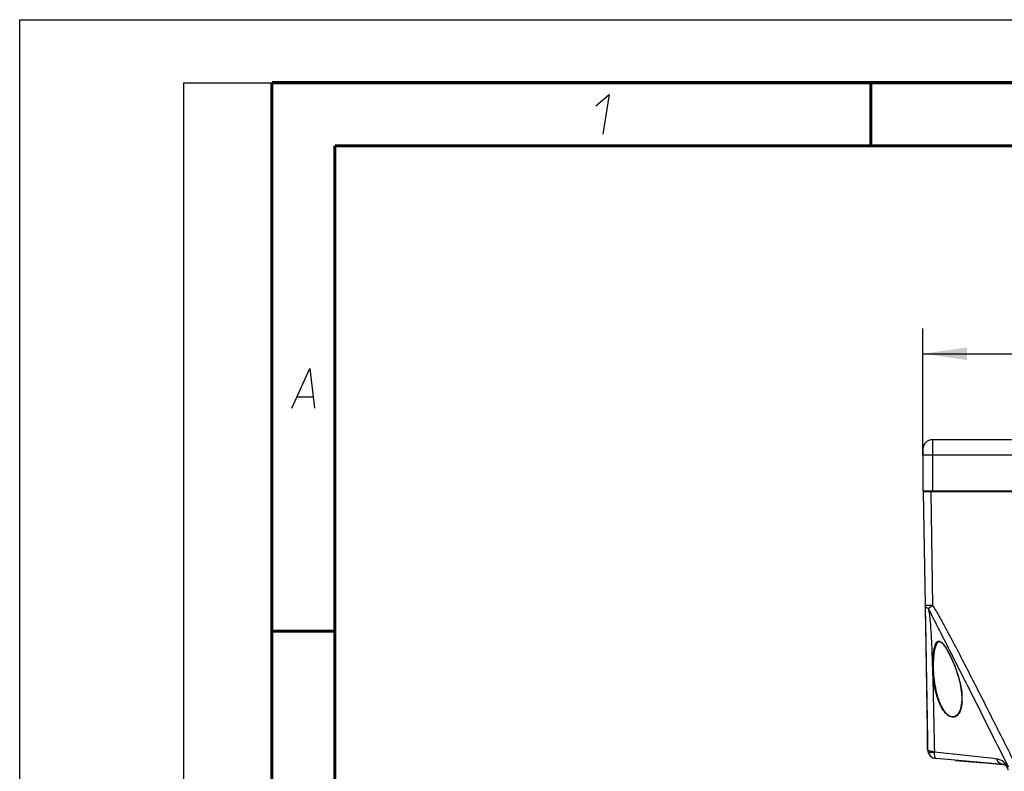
# Paper-space layout 'DRW0010_1_1' of a CAD drawing. Header units: millimetres. Extents: x 0 to 420, y 0 to 297.
# Tile 22 of 108: x 0 to 78, y 237 to 297. Entities that reach past the tile are written whole.
import ezdxf

# ---------------------------------------------------------------- set-up
doc = ezdxf.new("R2010")
doc.units = ezdxf.units.MM
doc.header["$LTSCALE"] = 23.1
doc.layers.get('0').update_dxf_attribs({"linetype": 'CONTINUOUS'})
doc.layers.add('DIM_PILOTEES', color=7, linetype='CONTINUOUS')
doc.styles.get("Standard").update_dxf_attribs({"font": 'txt', "width": 0.7})
doc.dimstyles.new('DIMSTYLE_1', dxfattribs={"dimtxt": 2.5, "dimasz": 3.5, "dimexe": 2, "dimexo": 0, "dimtad": 1, "dimlfac": 3.333333, "dimdsep": 46, "dimtxsty": 'Standard', "dimblk": '_FILLED', "dimblk1": '_FILLED', "dimblk2": '_FILLED', "dimcen": 0.09, "dimazin": 2, "dimtp": 0.5, "dimtm": 0.5, "dimtfac": 1, "dimtofl": 0, "dimtmove": 0, "dimatfit": 3, "dimldrblk": '_FILLED', "dimfxl": 0, "dimtolj": 1, "dimarcsym": 0})

# ---------------------------------------------------------------- blocks, each defined once
blk = doc.blocks.new('_FILLED')
at = {"color": 0, "linetype": 'ByBlock'}
blk.add_solid([(0, 0), (-1, 0.143), (-1, -0.143)], dxfattribs=at)
blk = doc.blocks.new('*D2')
at = {"layer": 'DIM_PILOTEES', "color": 2, "linetype": 'Continuous'}
for p, q in [((71.64, 262.484), (71.64, 272.5)), ((188.04, 262.484), (188.04, 272.5)), ((71.64, 270.5), (129.84, 270.5)), ((188.04, 270.5), (129.84, 270.5))]:
    blk.add_line(p, q, dxfattribs=at)
at = {"layer": 'DIM_PILOTEES', "color": 2, "linetype": 'Continuous', "xscale": 3.5, "yscale": 3.5, "zscale": 3.5}
for p, rotation in [((71.64, 270.5), 179.9999999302), ((188.04, 270.5), 359.9999999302)]:
    blk.add_blockref('_FILLED', p, dxfattribs=dict(at, rotation=rotation))
at = {"layer": 'DIM_PILOTEES', "color": 2, "linetype": 'Continuous', "insert": (130.982, 273.625), "char_height": 2.5, "width": 8.57143, "attachment_point": 2, "line_spacing_factor": 0.9}
blk.add_mtext('{\\ftxt;\\W0.0001;\\H0.0001;\\~}{\\ftxt;\\W2.2857142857;\\H2.5; }{\\ftxt;\\W0.0001;\\H0.0001;\\~}', dxfattribs=at)

psp = doc.layouts.new('DRW0010_1_1')

# ---------------------------------------------------------------- linework, layer by layer
at = {"color": 7, "linetype": 'Continuous'}
for p, q in [((0, 0), (0, 297)), ((0, 297), (420, 297)), ((25, 286.9999), (410, 286.9999)), ((72.3902, 263.6843), (72.3903, 262.4843)), ((84.0358, 263.6843), (72.3902, 263.6843)), ((71.6402, 262.9343), (71.6402, 262.4843)), ((71.6402, 262.4843), (71.6402, 259.6343)), ((71.6402, 262.4843), (188.0402, 262.4843)), ((72.3903, 262.4843), (72.3903, 259.6343)), ((71.6402, 259.6343), (188.0402, 259.6343)), ((71.6494, 259.5579), (71.8071, 250.5255)), ((71.6608, 259.5578), (71.6494, 259.5579)), ((71.9168, 259.558), (71.6608, 259.5578)), ((72.2494, 259.5586), (72.0212, 259.5582)), ((72.2494, 259.5586), (72.2494, 259.6343)), ((72.2494, 259.5586), (72.407, 250.5307)), ((187.4311, 259.5586), (72.2494, 259.5586)), ((71.8071, 250.5255), (72.0061, 239.117)), ((71.8312, 249.0683), (71.9907, 239.9342)), ((72.3699, 246.0794), (72.3784, 245.8217)), ((72.3699, 246.0794), (72.3784, 245.8217)), ((72.3784, 245.8217), (72.3869, 245.5542)), ((72.3784, 245.8217), (72.3869, 245.5542)), ((74.7169, 243.1984), (74.7169, 243.1976)), ((71.9915, 239.908), (71.9911, 239.9342)), ((71.9917, 239.908), (71.9912, 239.9342)), ((71.9919, 239.908), (71.9914, 239.9342)), ((71.9924, 239.8938), (71.9917, 239.9342)), ((71.9932, 239.8133), (71.9917, 239.9028)), ((71.9934, 239.8133), (71.9918, 239.908)), ((71.9934, 239.8133), (71.9918, 239.9028)), ((71.9932, 239.8133), (71.9918, 239.8938)), ((71.9936, 239.8133), (71.9919, 239.908)), ((72.0042, 239.1901), (71.9919, 239.8938)), ((71.9919, 239.8825), (72.004, 239.1901)), ((71.995, 239.7123), (71.992, 239.8825)), ((71.9937, 239.8133), (71.9921, 239.9028)), ((72.0044, 239.1901), (71.9921, 239.8938)), ((71.995, 239.7123), (71.9921, 239.8825)), ((71.9951, 239.7123), (71.9921, 239.8825)), ((71.9952, 239.7123), (71.9922, 239.8825)), ((71.9937, 239.8133), (71.9923, 239.8977)), ((71.9953, 239.7123), (71.9923, 239.8825)), ((72.0047, 239.1901), (71.9924, 239.8938)), ((71.9956, 239.7123), (71.9925, 239.8882)), ((71.9955, 239.7123), (71.9925, 239.8825)), ((71.9955, 239.7123), (71.9926, 239.8825)), ((72.004, 239.1901), (71.9932, 239.8133)), ((72.0041, 239.1901), (71.9932, 239.8133)), ((72.0042, 239.1901), (71.9934, 239.8133)), ((72.0043, 239.1901), (71.9934, 239.8133)), ((72.0045, 239.1901), (71.9936, 239.8133)), ((72.0045, 239.1901), (71.9937, 239.8133)), ((72.0046, 239.1901), (71.9937, 239.8133)), ((71.9953, 239.7189), (71.9937, 239.811)), ((71.9951, 239.7189), (71.9938, 239.7935)), ((72.0041, 239.1901), (71.995, 239.7122)), ((72.0041, 239.1901), (71.995, 239.7122)), ((72.0042, 239.1901), (71.9951, 239.7122)), ((72.0043, 239.1901), (71.9952, 239.7122)), ((72.0044, 239.1901), (71.9952, 239.7122)), ((72.0044, 239.1901), (71.9953, 239.7122)), ((72.0045, 239.1901), (71.9954, 239.7122)), ((72.0046, 239.1901), (71.9955, 239.7122)), ((72.0046, 239.1901), (71.9955, 239.7122)), ((72.006, 239.117), (71.9956, 239.7122)), ((72.0061, 239.117), (72.006, 239.117)), ((77.988, 237.9194), (72.6905, 238.3829)), ((72.6907, 238.3829), (72.6905, 238.3829)), ((74.229, 238.2482), (76.2213, 238.0739)), ((74.2297, 238.2482), (76.1727, 238.0783)), ((76.1192, 238.0829), (76.2, 238.0758)), ((76.1942, 238.0763), (76.221, 238.0739)), ((76.1947, 238.0763), (76.2082, 238.0751)), ((76.2206, 238.0739), (76.2334, 238.0729)), ((76.2212, 238.0739), (76.2328, 238.073)), ((76.233, 238.0729), (76.235, 238.0728)), ((76.259, 238.0707), (76.2731, 238.0691)), ((76.2833, 238.0685), (77.9867, 237.9194)), ((77.9867, 237.9194), (77.988, 237.9194))]:
    psp.add_line(p, q, dxfattribs=at)
at = {"color": 2, "linetype": 'Continuous'}
for p, q in [((13, 292), (20, 292)), ((13, 292), (13, 5)), ((20, 292), (20, 5)), ((22.0363, 267.075), (23.2363, 267.075))]:
    psp.add_line(p, q, dxfattribs=at)
at = {"color": 7, "linetype": 'Continuous', "const_width": 0.25}
for points in [[(20, 292), (20, 5)], [(415, 292), (20, 292)], [(67.5002, 292), (67.5002, 287)], [(25, 10), (25, 287)], [(25, 287), (410, 287)], [(20.0002, 248.5), (25.0002, 248.5)]]:
    psp.add_lwpolyline(points, dxfattribs=at)
at = {"color": 2, "linetype": 'Continuous'}
for points in [[(45.7067, 290.175), (46.7537, 291.075), (46.2394, 287.925)], [(21.5894, 266.175), (23.0037, 269.325), (23.3894, 266.175)]]:
    psp.add_lwpolyline(points, dxfattribs=at)
at = {"color": 7, "linetype": 'Continuous'}
for points in [[(72.0212, 259.5582), (71.825, 259.5579), (71.7498, 259.5578), (71.6944, 259.5578), (71.6607, 259.5579)], [(71.8061, 250.5182), (71.817, 249.8996), (71.8312, 249.0681)], [(72.4774, 245.8361), (72.4776, 245.8607), (72.4793, 245.9753), (72.4825, 246.0878), (72.4873, 246.1985), (72.4936, 246.3071), (72.5015, 246.4138), (72.5108, 246.5185), (72.5218, 246.6211), (72.5343, 246.7215), (72.5485, 246.8197), (72.5645, 246.9158), (72.5824, 247.0096), (72.6025, 247.101), (72.6249, 247.1899), (72.65, 247.276), (72.6783, 247.3587), (72.7102, 247.437), (72.7463, 247.5094), (72.7873, 247.5734), (72.8331, 247.6249), (72.8835, 247.6593), (72.9362, 247.6721), (72.9938, 247.6631), (73.0567, 247.6328), (73.1202, 247.5857), (73.1829, 247.5261), (73.2436, 247.4579), (73.3021, 247.3839), (73.3588, 247.3053), (73.4137, 247.2233), (73.4674, 247.1383), (73.52, 247.0506), (73.5719, 246.9603), (73.6231, 246.8675), (73.6739, 246.7722), (73.7242, 246.6744), (73.7744, 246.5739), (73.8244, 246.4708), (73.8746, 246.3642), (73.9253, 246.2534), (73.9766, 246.1381), (74.0285, 246.0176), (74.0806, 245.8926), (74.1326, 245.7636), (74.1843, 245.6307), (74.2353, 245.4944), (74.2855, 245.3547), (74.3346, 245.2115), (74.3823, 245.0649), (74.4284, 244.9149), (74.4727, 244.7616), (74.5147, 244.605), (74.5542, 244.4447), (74.5908, 244.2807), (74.6241, 244.1129), (74.6534, 243.9409), (74.6782, 243.7648), (74.6977, 243.5844), (74.711, 243.3998), (74.7169, 243.1985)], [(71.9918, 239.9083), (71.9921, 239.8974), (71.9925, 239.8882)], [(71.9919, 239.9083), (71.9922, 239.8974), (71.9925, 239.8882)], [(71.9919, 239.9083), (71.9923, 239.8974), (71.9926, 239.8882), (71.9927, 239.8826)], [(76.2731, 238.0691), (76.2819, 238.0683), (76.2902, 238.068), (76.2905, 238.068)]]:
    psp.add_lwpolyline(points, dxfattribs=at)
for centre, radius, start, end in [((72.3902, 262.9343), 0.75, 90, 180), ((71.723, 259.5593), 0.075, 105.168015, 180.999971), ((71.7244, 259.5593), 0.075, 105.166667, 181), ((36.536, 305.6206), 65.739, 302.705433, 303.069652), ((80.6564, 245.7954), 8.2502, 177.873477, 179.168334), ((81.3568, 245.789), 8.9505, 179.826986, 181.420449), ((81.0275, 245.7892), 8.6213, 179.163076, 179.82206), ((70.2014, 243.1211), 4.5407, 0.676521, 4.634097), ((70.9408, 243.1304), 3.8013, 356.949629, 0.668582), ((72.1717, 239.9374), 0.18, 181, 190), ((72.7548, 239.13), 0.75, 181, 264.902511), ((72.755, 239.13), 0.75, 181.000001, 264.999974), ((72.7551, 239.13), 0.75, 180.999999, 264.999974), ((72.7553, 239.13), 0.75, 181.000001, 264.999974), ((72.7554, 239.13), 0.75, 181.000001, 264.999974), ((72.7555, 239.13), 0.75, 181.000001, 264.999974), ((72.7556, 239.13), 0.75, 181.000001, 264.999974), ((72.7556, 239.13), 0.75, 180.999999, 265.000026), ((72.7557, 239.13), 0.75, 181.000001, 264.999974), ((72.7558, 239.13), 0.75, 181.000001, 264.999974), ((72.7558, 239.13), 0.75, 181.000001, 264.999974), ((72.7552, 239.13), 0.75, 182.328816, 265.000026), ((72.7552, 239.13), 0.75, 182.452881, 265.000026), ((72.7551, 239.13), 0.75, 182.576947, 265.000026), ((72.7559, 239.13), 0.75, 180.999999, 265.000026), ((72.756, 239.13), 0.75, 181, 265.00008), ((72.7077, 238.9289), 0.1601, 181.208062, 194.424079), ((77.9474, 237.4712), 0.45, 2.74133, 84.997492), ((77.9488, 237.4712), 0.45, 1.200001, 85.002524)]:
    psp.add_arc(centre, radius, start, end, dxfattribs=at)
for points, knots in [([(72.407, 250.5307), (72.3305, 250.5294), (72.2194, 250.5277), (72.078, 250.5258), (71.9884, 250.525), (71.9142, 250.524), (71.8655, 250.5249), (71.8339, 250.5236), (71.8217, 250.5265), (71.8072, 250.5216), (71.8071, 250.5255)], [0, 0, 0, 0, 0.3826448, 0.5555115, 0.7070276, 0.8313783, 0.9237868, 0.9568492, 0.9807097, 1, 1, 1, 1]), ([(72.0561, 250.3038), (72.0208, 250.3159), (71.9178, 250.3541), (71.8084, 250.4487), (71.8071, 250.5255)], [0, 0, 0, 0, 0.3271414, 1, 1, 1, 1]), ([(72.0561, 250.3038), (72.1286, 249.9586), (72.2111, 249.2558), (72.3064, 247.8465), (72.346, 246.7864), (72.3699, 246.0794)], [0, 0, 0, 0, 0.249611, 0.4993925, 1, 1, 1, 1]), ([(72.0561, 250.3038), (72.3169, 249.78), (72.8495, 248.7363), (73.9125, 246.6454), (75.7679, 242.9791), (77.3495, 239.8318), (78.4031, 237.733)], [0, 0, 0, 0, 0.1246559, 0.249615, 0.4997011, 1, 1, 1, 1]), ([(72.407, 250.5307), (72.5692, 250.2816), (72.8716, 249.7693), (73.4482, 248.7295), (74.1425, 247.4151), (74.9616, 245.8308), (76.0436, 243.713), (77.3863, 241.0608), (78.4561, 238.9369), (78.9905, 237.8746)], [0, 0, 0, 0, 0.0624933, 0.124993, 0.2499929, 0.3749939, 0.4999951, 0.7499975, 1, 1, 1, 1]), ([(72.4119, 246.1015), (72.4169, 246.2351), (72.4335, 246.5011), (72.4741, 246.8309), (72.524, 247.0895), (72.572, 247.2779), (72.6372, 247.4573), (72.7209, 247.6183), (72.8808, 247.7406), (73.0766, 247.6625), (73.2154, 247.5197), (73.3454, 247.3518), (73.4617, 247.1721), (73.6064, 246.9249), (73.7715, 246.6078), (73.9527, 246.2212), (74.1185, 245.8315), (74.269, 245.4403), (74.4463, 244.9217), (74.623, 244.2751), (74.7065, 243.7485), (74.7273, 243.488)], [0, 0, 0, 0, 0.061902, 0.1233182, 0.1537299, 0.1838015, 0.213302, 0.2417143, 0.2682212, 0.2966465, 0.3285197, 0.361356, 0.3944714, 0.4276616, 0.4939557, 0.5598993, 0.6253038, 0.6900266, 0.7539505, 0.8790111, 1, 1, 1, 1]), ([(74.7367, 242.9281), (74.7242, 242.6974), (74.6732, 242.3507), (74.4826, 241.9328), (74.2708, 241.7191), (74.035, 241.6561), (73.8408, 241.6852), (73.6618, 241.7776), (73.4529, 241.949), (73.2431, 242.2133), (73.0459, 242.5598), (72.8876, 242.9212), (72.7169, 243.4124), (72.5624, 244.0398), (72.449, 244.8016), (72.4153, 245.3123), (72.409, 245.5671)], [0, 0, 0, 0, 0.114728, 0.1707719, 0.2268569, 0.2567138, 0.2886608, 0.321988, 0.3556056, 0.4222632, 0.4880921, 0.5532516, 0.6179142, 0.7461515, 0.8734435, 1, 1, 1, 1]), ([(74.7169, 243.1976), (74.7182, 242.945), (74.6897, 242.5659), (74.5543, 242.147), (74.4318, 241.9336), (74.3089, 241.7939), (74.1415, 241.6946), (73.935, 241.6797), (73.7353, 241.7568), (73.5057, 241.932), (73.2825, 242.2175), (73.0786, 242.5927), (72.9181, 242.9841), (72.748, 243.5152), (72.599, 244.1925), (72.4976, 245.0131), (72.476, 245.5624), (72.4774, 245.8361)], [0, 0, 0, 0, 0.1169127, 0.1738467, 0.202034, 0.230242, 0.2591202, 0.2897528, 0.3224293, 0.3559288, 0.4224337, 0.4881491, 0.5532184, 0.617821, 0.7460249, 0.8733686, 1, 1, 1, 1]), ([(72.3374, 238.9427), (72.2916, 238.9491), (72.2078, 238.9674), (72.0909, 239.0082), (72.0069, 239.071), (72.0061, 239.117)], [0, 0, 0, 0, 0.3561764, 0.6462147, 1, 1, 1, 1]), ([(72.5527, 238.889), (72.436, 238.8645), (72.2753, 238.8449), (72.0959, 238.8688), (72.0382, 238.9115), (72.0319, 238.9346)], [0, 0, 0, 0, 0.6551665, 0.8687128, 1, 1, 1, 1]), ([(72.5477, 238.9255), (72.4944, 238.9288), (72.4241, 238.9323), (72.3541, 238.9403), (72.3374, 238.9427)], [0, 0, 0, 0, 0.7596718, 1, 1, 1, 1]), ([(72.6906, 238.3829), (72.6679, 238.385), (72.6174, 238.4323), (72.5639, 238.6056), (72.553, 238.7675), (72.5527, 238.889)], [0, 0, 0, 0, 0.1255794, 0.3325294, 1, 1, 1, 1]), ([(77.4924, 238.3542), (77.1594, 238.3966), (75.515, 238.5943), (73.867, 238.7613), (72.5527, 238.889)], [0, 0, 0, 0, 0.2027196, 1, 1, 1, 1]), ([(78.284, 237.8304), (78.186, 237.9771), (77.9521, 238.2164), (77.6385, 238.3356), (77.4924, 238.3542)], [0, 0, 0, 0, 0.5450525, 1, 1, 1, 1]), ([(77.988, 237.9194), (77.8797, 237.9289), (77.655, 238.0329), (77.5314, 238.2401), (77.4924, 238.3542)], [0, 0, 0, 0, 0.4742051, 1, 1, 1, 1])]:
    psp.add_open_spline(points, degree=3, knots=knots, dxfattribs=at)
psp.add_open_spline([(72.3869, 245.5542), (72.4559, 243.3451), (72.5017, 241.1352), (72.5477, 238.9255)], degree=3, dxfattribs=at)

# ---------------------------------------------------------------- dimensions: what is measured, and where the dimension line sits
at = {"layer": 'DIM_PILOTEES', "color": 2, "linetype": 'Continuous'}
dim = psp.add_linear_dim(base=(188.0402, 270.4996), p1=(71.6402, 262.4843), p2=(188.0402, 262.4843), angle=360, text='{\\ftxt;\\W0.0001;\\H0.0001;\\~}{\\ftxt;\\W2.2857142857;\\H2.5; }{\\ftxt;\\W0.0001;\\H0.0001;\\~}', dimstyle='DIMSTYLE_1', dxfattribs=at)
dim.commit()
dim.dimension.update_dxf_attribs({"geometry": '*D2', "text_midpoint": (130.6245, 270.4996), "dimtype": 160})

doc.saveas('drawing.dxf')
